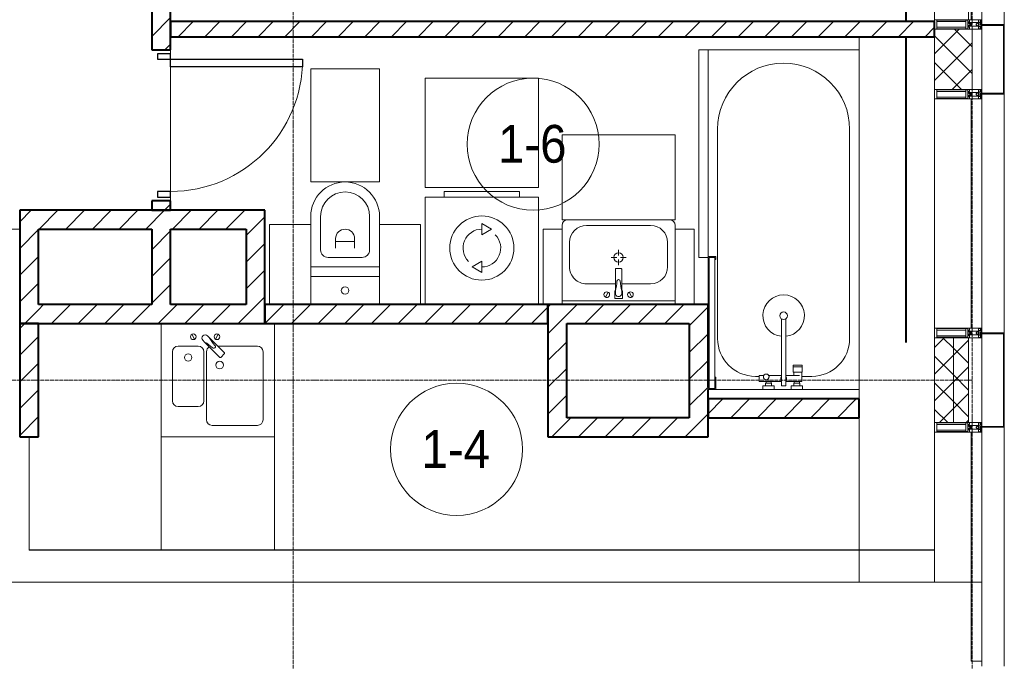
# Model space of a CAD drawing. Header units: millimetres. Extents: x 5617 to 132318, y 7718 to 193536.
# Tile 61 of 81: x 64611 to 69831, y 17310 to 20710. Entities that reach past the tile are written whole.
import ezdxf

# ---------------------------------------------------------------- set-up
doc = ezdxf.new("R2010")
doc.units = ezdxf.units.MM
for name, pattern in [('ADSK_Линия сетки', [25, 20, -2.5, 0, -2.5]), ('Линия сетки', [25, 20, -2.5, 0, -2.5]), ('Штрих_3_1_5_', [4.5, 3, -1.5]), ('Штриховая_ш3 п1_5', [4.5, 3, -1.5])]:
    doc.linetypes.add(name, pattern=pattern)
doc.layers.add('_Разделитель помещений_', color=4, linetype='Штриховая_ш3 п1_5', lineweight=40, true_color=0x00ffff)
for name, color, linetype, lineweight in [('Двери', 7, 'Continuous', 18), ('Импосты витража', 7, 'Continuous', 18), ('Колонны', 7, 'Continuous', 18), ('Марки помещений', 7, 'Continuous', 20), ('Мебель', 7, 'Continuous', 18), ('Оси', 7, 'Continuous', 9), ('Панели витража', 7, 'Continuous', 18), ('Перекрытия', 7, 'Continuous', 18), ('Сантехнические приборы', 7, 'Continuous', 18), ('Стены', 7, 'Continuous', 18), ('Стены разрез', 7, 'Continuous', 40), ('Стены штриховка', 7, 'Continuous', 40), ('Форма', 7, 'Continuous', 18), ('Электрооборудование', 7, 'Continuous', 18), ('Элементы узлов', 7, 'Continuous', 18)]:
    doc.layers.add(name, color=color, linetype=linetype, lineweight=lineweight)
doc.styles.add('Arial_3', font='arial.ttf', dxfattribs={"width": 0.9, "height": 200})
pattern_1 = [(45, (0, 0), (-70.71068, 70.71068), [])]
pattern_2 = [(45, (0, 0), (-70.71068, 70.71068), []), (135, (0, 0), (-70.71068, -70.71068), [])]

# ---------------------------------------------------------------- blocks, each defined once
blk = doc.blocks.new('MR_Ванна - Санузел с ванной_1800x800-V5-МКСС_К4_L13_45_000_')
at = {"layer": 'Сантехнические приборы', "color": 253, "true_color": 0xaaaaaa}
for p, q in [((900, 0), (-900, 0)), ((-900, 0), (-900, -800)), ((900, -300.2), (900, 0)), ((-480, -50), (630, -50)), ((830, -250), (830, -303.8)), ((780, -301.9), (770.9, -301.9)), ((770.9, -301.9), (770.9, -348.9)), ((807.5, -301.9), (780, -301.9)), ((780, -301.9), (780, -348.9)), ((780, -348.9), (780, -301.9)), ((807.5, -348.9), (807.5, -301.9)), ((858, -303.8), (807.5, -303.8)), ((807.5, -303.8), (807.5, -346.6)), ((858, -316.7), (858, -303.8)), ((900, -300.2), (880, -300.2)), ((880, -300.2), (880, -360)), ((900, -360), (900, -300.2)), ((770.9, -348.9), (780, -348.9)), ((780, -348.9), (807.5, -348.9)), ((807.5, -346.6), (826.3, -346.6)), ((826.3, -316.7), (826.3, -388.7)), ((858, -388.7), (858, -316.7)), ((866, -316.7), (858, -316.7)), ((858, -316.7), (858, -343.6)), ((858, -343.6), (866, -343.6)), ((880, -314), (866, -314)), ((866, -314), (866, -346)), ((866, -343.6), (866, -316.7)), ((866, -346), (880, -346)), ((880, -346), (880, -314)), ((880, -360), (900, -360)), ((900, -450), (900, -360)), ((880, -388.7), (524.9, -388.7)), ((524.9, -411.3), (880, -411.3)), ((826.3, -411.3), (826.3, -478.7)), ((858, -529.1), (858, -411.3)), ((880, -411.3), (880, -388.7)), ((858, -466.4), (858, -493.3)), ((866, -466.4), (858, -466.4)), ((866, -464), (866, -496)), ((880, -464), (866, -464)), ((866, -493.3), (866, -466.4)), ((880, -450), (880, -509.8)), ((900, -450), (880, -450)), ((880, -496), (880, -464)), ((900, -509.8), (900, -450)), ((826.3, -505.7), (826.3, -529.1)), ((858, -493.3), (866, -493.3)), ((866, -496), (880, -496)), ((880, -509.8), (900, -509.8)), ((900, -760), (900, -509.8)), ((826.3, -529.1), (858, -529.1)), ((830, -529.1), (830, -550)), ((630, -750), (-480, -750)), ((195, -760), (195, -800.1)), ((210, -760), (195, -760)), ((200, -795.1), (200, -765)), ((200, -765), (210, -765)), ((895, -765), (200, -765)), ((200, -765), (200, -795.1)), ((210, -765), (210, -760)), ((900, -760), (835, -760)), ((835, -760), (835, -765)), ((835, -765), (895, -765)), ((895, -765), (895, -795.1)), ((895, -795.1), (895, -765)), ((900, -800), (900, -760)), ((195, -800.1), (210, -800.1)), ((210, -795.1), (200, -795.1)), ((200, -795.1), (895, -795.1)), ((210, -800.1), (210, -795.1)), ((210, -800), (450, -800)), ((895, -795.1), (885, -795.1)), ((885, -795.1), (885, -800)), ((885, -800), (900, -800))]:
    blk.add_line(p, q, dxfattribs=at)
for centre, radius, start, end in [((-480, -400), 350, 90, 270), ((630, -250), 200, 360, 90), ((508.5, -400), 110, 5.916, 354.084), ((508.5, -400), 20, 90, 270), ((508.5, -400), 20, 270, 90), ((508.5, -400), 20, 325.4667, 34.5333), ((843.9, -400), 15.5, 47.0093, 132.9907), ((843.9, -400), 15.5, 227.0093, 312.9907), ((832.8, -492.2), 15, 90, 270), ((832.8, -492.2), 15, 244.0483, 115.9517), ((832.8, -492.2), 15, 270, 90), ((630, -550), 200, 270, 360)]:
    blk.add_arc(centre, radius, start, end, dxfattribs=at)
blk = doc.blocks.new('MR_Зона обслуживания - MR_Зона обслуживания-2638725-МКСС_К4_L13_45_000_')
at = {"layer": 'Мебель', "lineweight": 9}
for p, q in [((545.1, 0), (-550, 0)), ((-550, 0), (-550, -50)), ((-550, -50), (550, -50)), ((550, -50), (550, -0.1))]:
    blk.add_line(p, q, dxfattribs=at)
blk = doc.blocks.new('MR_Унитаз напольный - Санузел с ванной-V6-МКСС_К4_L13_45_000_')
at = {"layer": 'Сантехнические приборы', "color": 253, "true_color": 0xaaaaaa}
for p, q in [((-182.5, 0), (-182.5, 267.5)), ((-130, 267.5), (-130, 90)), ((130, 90), (130, 267.5)), ((182.5, 267.5), (182.5, 0)), ((-50, 150), (-50, 100)), ((-50, 135), (50, 135)), ((50, 100), (50, 150)), ((182.5, 0), (-182.5, 0)), ((-182.5, -50), (-182.5, 0)), ((-182.5, 0), (182.5, 0)), ((-90, 50), (90, 50)), ((182.5, 0), (182.5, -50)), ((-182.5, -50), (182.5, -50)), ((-182.5, -200), (-182.5, -50)), ((182.5, -50), (-182.5, -50)), ((182.5, -50), (182.5, -200))]:
    blk.add_line(p, q, dxfattribs=at)
for centre, radius, start, end in [((0, 267.5), 182.5, 0, 180), ((0, 267.5), 130, 360, 180), ((0, 150), 50, 360, 180), ((-90, 90), 40, 180, 270), ((90, 90), 40, 270, 360), ((0, -125), 20, 360, 180), ((0, -125), 20, 180, 360)]:
    blk.add_arc(centre, radius, start, end, dxfattribs=at)
blk = doc.blocks.new('MR_Зона обслуживания - MR_Зона обслуживания-V7-МКСС_К4_L13_45_000_')
at = {"layer": 'Мебель', "lineweight": 9}
for p, q in [((182.5, 600), (-182.5, 600)), ((-182.5, 600), (-182.5, 0)), ((182.5, 0), (182.5, 600)), ((-182.5, 0), (182.5, 0))]:
    blk.add_line(p, q, dxfattribs=at)
blk = doc.blocks.new('MR_Зона обслуживания - MR_Зона обслуживания-V8-МКСС_К4_L13_45_000_')
at = {"layer": 'Мебель', "lineweight": 9}
for p, q in [((108.75, 425), (-108.75, 425)), ((108.75, 0), (108.75, 425))]:
    blk.add_line(p, q, dxfattribs=at)
blk = doc.blocks.new('MR_Зона обслуживания - MR_Зона обслуживания-V9-МКСС_К4_L13_45_000_')
at = {"layer": 'Мебель', "lineweight": 9}
for p, q in [((108.75, 425), (-108.75, 425)), ((-108.75, 425), (-108.75, 0))]:
    blk.add_line(p, q, dxfattribs=at)
blk = doc.blocks.new('MR_Стиральная машина - Стиральная машина_600-V10-МКСС_К4_L13_45_000_')
at = {"layer": 'Электрооборудование', "color": 253, "true_color": 0xaaaaaa}
for p, q in [((-200, 600), (200, 600)), ((-200, 570), (-200, 600)), ((200, 600), (200, 570)), ((-300, 570), (300, 570)), ((-300, 0), (-300, 570)), ((300, 570), (300, 0)), ((0, 430), (52, 400)), ((0, 370), (0, 430)), ((52, 400), (0, 370)), ((-52, 200), (0, 230)), ((0, 230), (0, 170)), ((0, 170), (-52, 200))]:
    blk.add_line(p, q, dxfattribs=at)
for radius, start, end in [(170, 0, 180), (100, 90, 225), (100, 270, 45), (170, 180, 0)]:
    blk.add_arc((0, 300), radius, start, end, dxfattribs=at)
blk = doc.blocks.new('MR_Зона обслуживания - MR_Зона обслуживания-2638736-МКСС_К4_L13_45_000_')
at = {"layer": 'Мебель', "lineweight": 9}
for p, q in [((300, 580), (-300, 580)), ((-300, 580), (-300, 0)), ((300, 0), (300, 580)), ((-300, 0), (300, 0))]:
    blk.add_line(p, q, dxfattribs=at)
blk = doc.blocks.new('MR_Тумба-Умывальник с зеркалом - Тумба-умывальник_600-2515846-МКСС_К4_L13_45_000_')
at = {"layer": 'Сантехнические приборы', "color": 253, "true_color": 0xaaaaaa}
for p, q in [((-300, -20), (300, -20)), ((-69.7, -39.8), (-55.6, -66.3)), ((20, -33.1), (-20, -33.1)), ((-20, -33.1), (-20, -73.1)), ((20, -73.1), (20, -33.1)), ((69.7, -39.8), (55.6, -66.3)), ((-20, -73.1), (-17, -73.1)), ((-17, -60), (-17, -73.1)), ((-17, -73.1), (-17, -187.9)), ((17, -73.1), (17, -60)), ((17, -187.9), (17, -73.1)), ((17, -73.1), (20, -73.1)), ((-17, -110), (-170, -110)), ((170, -110), (17, -110)), ((-260, -200), (-260, -330)), ((-14, -190.9), (14, -190.9)), ((260, -330), (260, -200)), ((-10, -250), (-40, -250)), ((0, -210), (0, -240)), ((0, -290), (0, -260)), ((40, -250), (10, -250)), ((-300, -400), (-300, -420)), ((300, -420), (300, -400)), ((-170, -420), (170, -420))]:
    blk.add_line(p, q, dxfattribs=at)
for centre, radius, start, end in [((-62.7, -53.1), 15, 360, 180), ((0, -60), 17, 360, 180), ((62.7, -53.1), 15, 360, 180), ((-62.7, -53.1), 15, 180, 360), ((-217.6, -129.9), 208.5, 1.5946, 15.8177), ((217.6, -129.9), 208.5, 164.1823, 178.4054), ((62.7, -53.1), 15, 180, 360), ((-170, -200), 90, 90, 180), ((0, -124.1), 9.19, 180, 360), ((170, -200), 90, 360, 90), ((-14, -187.9), 3, 180, 270), ((-14, -187.9), 3, 195, 255), ((14, -187.9), 3, 270, 0), ((14, -187.9), 3, 285, 345), ((0, -250), 25, 0, 180), ((0, -250), 25, 180, 0), ((-170, -330), 90, 180, 270), ((170, -330), 90, 270, 360), ((-270, -420), 30, 180, 270), ((270, -420), 30, 270, 360)]:
    blk.add_arc(centre, radius, start, end, dxfattribs=at)
blk = doc.blocks.new('MR_Зона обслуживания - MR_Зона обслуживания-2638731-МКСС_К4_L13_45_000_')
at = {"layer": 'Мебель', "lineweight": 9}
for p, q in [((300, 0), (-300, 0)), ((-300, 0), (-300, -450)), ((300, -450), (300, 0)), ((-300, -450), (300, -450))]:
    blk.add_line(p, q, dxfattribs=at)
blk = doc.blocks.new('MR_Зона обслуживания - MR_Зона обслуживания-V2-МКСС_К4_L13_45_000_')
at = {"layer": 'Мебель', "lineweight": 9}
for p, q in [((-50, 0), (-50, -400)), ((50, -400), (50, 0)), ((-50, -400), (50, -400))]:
    blk.add_line(p, q, dxfattribs=at)
blk = doc.blocks.new('MR_Мойка - Кухонная мойка-2515860-МКСС_К4_L13_45_000_')
at = {"layer": 'Сантехнические приборы', "color": 253, "true_color": 0xaaaaaa}
for p, q in [((-300, 50), (-300, -550)), ((-300, 50), (-300, -550)), ((300, -550), (300, 50)), ((-136.7, -6.7), (-122.6, -33.3)), ((-79, -39), (-69.8, -48.2)), ((-69.8, -48.2), (11.4, -129.4)), ((-45.7, -24.2), (-55, -14.9)), ((35.5, -105.4), (-45.7, -24.2)), ((2.7, -6.7), (-11.4, -33.3)), ((-240, -100), (-240, -360)), ((-104, -70), (-210, -70)), ((-74, -360), (-74, -100)), ((-60, -100), (-60, -460)), ((210, -70), (0.1, -70)), ((240, -460), (240, -100)), ((15.7, -129.4), (35.5, -109.6)), ((-210, -390), (-104, -390)), ((-30, -490), (210, -490)), ((-300, -550), (300, -550))]:
    blk.add_line(p, q, dxfattribs=at)
for centre, radius, start, end in [((-129.7, -20), 15, 360, 180), ((-129.7, -20), 15, 180, 360), ((-67, -26.9), 17, 45, 225), ((-171.5, -230.2), 208.5, 46.5946, 60.8177), ((136.3, 77.5), 208.5, 209.1823, 223.4054), ((-4.3, -20), 15, 360, 180), ((-4.3, -20), 15, 180, 360), ((-210, -100), 30, 90, 180), ((-104, -100), 30, 360, 90), ((-30, -100), 30, 118.5511, 180), ((-21.7, -72.3), 9.19, 225, 45), ((210, -100), 30, 360, 90), ((-157, -130), 20, 360, 180), ((-157, -130), 20, 180, 360), ((10, -170), 20, 360, 180), ((13.5, -127.3), 3, 225, 315), ((13.5, -127.3), 3, 225, 315), ((33.3, -107.5), 3, 315, 45), ((33.3, -107.5), 3, 315, 45), ((10, -170), 20, 180, 360), ((-210, -360), 30, 180, 270), ((-104, -360), 30, 270, 360), ((-30, -460), 30, 180, 270), ((210, -460), 30, 270, 360)]:
    blk.add_arc(centre, radius, start, end, dxfattribs=at)
blk = doc.blocks.new('MR_Зона обслуживания - MR_Зона обслуживания-2638748-МКСС_К4_L13_45_000_')
at = {"layer": 'Мебель', "lineweight": 9}
for p, q in [((300, 0), (-300, 0)), ((-300, 0), (-300, -600)), ((300, -600), (300, 0)), ((-300, -600), (300, -600))]:
    blk.add_line(p, q, dxfattribs=at)
blk = doc.blocks.new('A_DOR_Door - Вн_3_Одинарная_800x2100-2978316-МКСС_К4_L13_45_000_')
at = {"layer": 'Двери', "color": 253, "lineweight": 30, "true_color": 0xaaaaaa}
for p, q in [((-350, 50), (-350, 750)), ((-350, 750), (-310, 750)), ((-350, 50), (-350, 750)), ((-310, 750), (-310, 50)), ((-380, 50), (-380, -20)), ((-350, 50), (-380, 50)), ((-310, 50), (-350, 50)), ((-350, -20), (-350, 50)), ((380, 50), (350, 50)), ((350, 50), (350, -20)), ((380, -20), (380, 50)), ((-380, -20), (-350, -20)), ((350, -20), (380, -20))]:
    blk.add_line(p, q, dxfattribs=at)
at = {"layer": 'Двери', "color": 254, "lineweight": 9, "true_color": 0xd4d4d4}
blk.add_arc((-350, 50), 700, 360, 90, dxfattribs=at)
blk = doc.blocks.new('135_SLK_K4_AR_rvt-1-МКСС_К4_L13_45_000_')
at = {"layer": 'Стены разрез', "lineweight": 9, "true_color": 0xaaaaaa}
h = blk.add_hatch(dxfattribs=at)
h.set_pattern_fill('FP_3', color=253, style=0, pattern_type=2)
h.set_pattern_definition(pattern_1)
h.paths.add_polyline_path([(132500, 19700), (132500, 19750), (132400, 19750), (132400, 19700)])
h.paths.add_polyline_path([(132500, 20550), (132500, 20750), (132400, 20750), (132400, 20550)])
h = blk.add_hatch(dxfattribs=at)
h.set_pattern_fill('FP_3', color=253, style=0, pattern_type=2)
h.set_pattern_definition(pattern_1)
h.paths.add_polyline_path([(136550, 20620), (136550, 20700), (132500, 20700), (132500, 20620), (135861.7, 20620)])
h = blk.add_hatch(dxfattribs=at)
h.set_pattern_fill('FP_3', color=253, style=0, pattern_type=2)
h.set_pattern_definition(pattern_1)
h.paths.add_polyline_path([(131700, 19100), (131800, 19100), (131800, 19700), (131700, 19700), (131700, 19368.7)])
h = blk.add_hatch(dxfattribs=at)
h.set_pattern_fill('FP_3', color=253, style=0, pattern_type=2)
h.set_pattern_definition(pattern_1)
h.paths.add_polyline_path([(132500, 19600), (132900, 19600), (132900, 19700), (131800, 19700), (131800, 19600), (132400, 19600)])
h = blk.add_hatch(dxfattribs=at)
h.set_pattern_fill('FP_3', color=253, style=0, pattern_type=2)
h.set_pattern_definition(pattern_1)
h.paths.add_polyline_path([(132900, 19100), (133000, 19100), (133000, 19700), (132900, 19700), (132900, 19200)])
h = blk.add_hatch(dxfattribs=at)
h.set_pattern_fill('FP_3', color=253, style=0, pattern_type=2)
h.set_pattern_definition(pattern_1)
h.paths.add_polyline_path([(132400, 19200), (132500, 19200), (132500, 19600), (132400, 19600), (132400, 19368.7)])
h = blk.add_hatch(dxfattribs=at)
h.set_pattern_fill('FP_3', color=253, style=0, pattern_type=2)
h.set_pattern_definition(pattern_1)
h.paths.add_polyline_path([(132900, 19100), (132900, 19200), (131800, 19200), (131800, 19100), (132826, 19100)])
h = blk.add_hatch(dxfattribs=at)
h.set_pattern_fill('FP_3', color=253, style=0, pattern_type=2)
h.set_pattern_definition(pattern_1)
h.paths.add_polyline_path([(134500, 19100), (134500, 19200), (133000, 19200), (133000, 19100), (133837.9, 19100)])
h = blk.add_hatch(dxfattribs=at)
h.set_pattern_fill('FP_3', color=253, style=0, pattern_type=2)
h.set_pattern_definition(pattern_1)
h.paths.add_polyline_path([(135250, 19100), (135250, 19200), (134500, 19200), (134500, 19100), (135187.1, 19100)])
h = blk.add_hatch(dxfattribs=at)
h.set_pattern_fill('FP_3', color=253, style=0, pattern_type=2)
h.set_pattern_definition(pattern_1)
h.paths.add_polyline_path([(135250, 18600), (135350, 18600), (135350, 19200), (135250, 19200), (135250, 18647.2)])
h = blk.add_hatch(dxfattribs=at)
h.set_pattern_fill('FP_3', color=253, style=0, pattern_type=2)
h.set_pattern_definition(pattern_1)
h.paths.add_polyline_path([(131800, 18500), (131800, 19100), (131700, 19100), (131700, 18500)])
h = blk.add_hatch(dxfattribs=at)
h.set_pattern_fill('FP_3', color=253, style=0, pattern_type=2)
h.set_pattern_definition(pattern_1)
h.paths.add_polyline_path([(134600, 18600), (134600, 19100), (134500, 19100), (134500, 18600), (134512.5, 18600)])
h = blk.add_hatch(dxfattribs=at)
h.set_pattern_fill('FP_3', color=253, style=0, pattern_type=2)
h.set_pattern_definition(pattern_1)
h.paths.add_polyline_path([(136150, 18600), (136150, 18700), (135350, 18700), (135350, 18600), (135861.7, 18600)])
h = blk.add_hatch(dxfattribs=at)
h.set_pattern_fill('FP_3', color=253, style=0, pattern_type=2)
h.set_pattern_definition(pattern_1)
h.paths.add_polyline_path([(135350, 18500), (135350, 18600), (134500, 18600), (134500, 18500), (135187.1, 18500)])
at = {"layer": '_Разделитель помещений_', "color": 131, "linetype": 'Штрих_3_1_5_', "true_color": 0xaaffff}
for p, q in [((136400, 20700), (136400, 20875)), ((136400, 19000), (136400, 20620))]:
    blk.add_line(p, q, dxfattribs=at)
at = {"layer": 'Перекрытия', "color": 253, "true_color": 0xaaaaaa}
for p, q in [((136150, 18700), (136150, 20620)), ((132500, 20530), (132500, 20550)), ((132500, 20550), (132500, 20530)), ((132500, 19800), (132500, 20460)), ((132500, 20460), (132500, 19800)), ((132500, 19750), (132500, 19770)), ((132500, 19770), (132500, 19750)), ((136150, 17730), (136150, 18600))]:
    blk.add_line(p, q, dxfattribs=at)
at = {"layer": 'Стены', "color": 253, "true_color": 0xaaaaaa}
for p, q in [((129750, 19600.4), (131700, 19600.4)), ((131700, 19599.6), (129750, 19599.6)), ((131749.6, 17900.4), (131749.6, 18500)), ((131750.4, 18500), (131750.4, 17900.4)), ((131749.6, 17900.4), (131749.6, 17899.6)), ((136550, 17899.6), (131749.6, 17899.6)), ((131750.4, 17900.4), (132450, 17900.4)), ((133050, 17900.4), (136550, 17900.4)), ((136550, 17900.4), (136150, 17900.4)), ((136150, 17899.6), (136550, 17899.6)), ((136550, 17899.6), (136550, 17900.4))]:
    blk.add_line(p, q, dxfattribs=at)
at = {"layer": 'Стены разрез', "color": 253, "true_color": 0xaaaaaa}
for p, q in [((132400, 20750), (132400, 20550)), ((132500, 20550), (132500, 20750)), ((136550, 20700), (132500, 20700)), ((132500, 20700), (132500, 20620)), ((136550, 20620), (136550, 20700)), ((132500, 20620), (136550, 20620)), ((132400, 20550), (132500, 20550)), ((132400, 19750), (132400, 19700)), ((132500, 19750), (132400, 19750)), ((132500, 19700), (132500, 19750)), ((131700, 19700), (131700, 19100)), ((131800, 19700), (131700, 19700)), ((132900, 19700), (131800, 19700)), ((132400, 19700), (132500, 19700)), ((133000, 19700), (132900, 19700)), ((133000, 19100), (133000, 19700)), ((131800, 19200), (131800, 19600)), ((131800, 19600), (132400, 19600)), ((132400, 19600), (132400, 19200)), ((132500, 19600), (132900, 19600)), ((132500, 19200), (132500, 19600)), ((132900, 19600), (132900, 19200)), ((132400, 19200), (131800, 19200)), ((132900, 19200), (132500, 19200)), ((134500, 19200), (133000, 19200)), ((133000, 19200), (133000, 19100)), ((135250, 19200), (134500, 19200)), ((134500, 19200), (134500, 19100)), ((134500, 19100), (134500, 19200)), ((135350, 19200), (135250, 19200)), ((135350, 18765), (135350, 19200)), ((131700, 19100), (131800, 19100)), ((131700, 19100), (131700, 18500)), ((131800, 19100), (131700, 19100)), ((131800, 19100), (132900, 19100)), ((131800, 18500), (131800, 19100)), ((132900, 19100), (133000, 19100)), ((133000, 19100), (134500, 19100)), ((134500, 19100), (134500, 18600)), ((134600, 19100), (135250, 19100)), ((134600, 18600), (134600, 19100)), ((135250, 19100), (135250, 18600)), ((135350, 18600), (135350, 18750)), ((136150, 18700), (135350, 18700)), ((135350, 18700), (135350, 18600)), ((136150, 18600), (136150, 18700)), ((134500, 18600), (134500, 18500)), ((135250, 18600), (134600, 18600)), ((135350, 18600), (136150, 18600)), ((135350, 18500), (135350, 18600)), ((131700, 18500), (131800, 18500)), ((134500, 18500), (135350, 18500))]:
    blk.add_line(p, q, dxfattribs=at)
at = {"layer": 'Двери', "color": 253, "lineweight": 18, "true_color": 0xaaaaaa, "rotation": 270}
blk.add_blockref('A_DOR_Door - Вн_3_Одинарная_800x2100-2978316-МКСС_К4_L13_45_000_', (132450, 20150), dxfattribs=at)
at = {"layer": 'Мебель', "color": 253, "lineweight": 18, "true_color": 0xaaaaaa}
for name, p, rotation in [('MR_Зона обслуживания - MR_Зона обслуживания-2638725-МКСС_К4_L13_45_000_', (135350, 20000), 270), ('MR_Зона обслуживания - MR_Зона обслуживания-2638731-МКСС_К4_L13_45_000_', (134875, 19650), 180), ('MR_Зона обслуживания - MR_Зона обслуживания-V2-МКСС_К4_L13_45_000_', (134525, 19200), 180), ('MR_Зона обслуживания - MR_Зона обслуживания-V2-МКСС_К4_L13_45_000_', (135225, 19200), 180)]:
    blk.add_blockref(name, p, dxfattribs=dict(at, rotation=rotation))
for name, p in [('MR_Зона обслуживания - MR_Зона обслуживания-V7-МКСС_К4_L13_45_000_', (133425, 19850)), ('MR_Зона обслуживания - MR_Зона обслуживания-2638736-МКСС_К4_L13_45_000_', (134150, 19820)), ('MR_Зона обслуживания - MR_Зона обслуживания-V9-МКСС_К4_L13_45_000_', (133133.8, 19200)), ('MR_Зона обслуживания - MR_Зона обслуживания-V8-МКСС_К4_L13_45_000_', (133716.3, 19200)), ('MR_Зона обслуживания - MR_Зона обслуживания-2638748-МКСС_К4_L13_45_000_', (132750, 18500))]:
    blk.add_blockref(name, p, dxfattribs=at)
at = {"layer": 'Сантехнические приборы', "color": 253, "lineweight": 18, "true_color": 0xaaaaaa}
for name, p, rotation in [('MR_Ванна - Санузел с ванной_1800x800-V5-МКСС_К4_L13_45_000_', (136150, 19650), 270), ('MR_Тумба-Умывальник с зеркалом - Тумба-умывальник_600-2515846-МКСС_К4_L13_45_000_', (134875, 19200), 180)]:
    blk.add_blockref(name, p, dxfattribs=dict(at, rotation=rotation))
for name, p in [('MR_Унитаз напольный - Санузел с ванной-V6-МКСС_К4_L13_45_000_', (133425, 19400)), ('MR_Мойка - Кухонная мойка-2515860-МКСС_К4_L13_45_000_', (132750, 19050))]:
    blk.add_blockref(name, p, dxfattribs=at)
at = {"layer": 'Электрооборудование', "color": 253, "lineweight": 18, "true_color": 0xaaaaaa}
blk.add_blockref('MR_Стиральная машина - Стиральная машина_600-V10-МКСС_К4_L13_45_000_', (134150, 19200), dxfattribs=at)
blk = doc.blocks.new('A_OGR_PAN_Отлив - A_OGR_PAN_Отлив-6070778-МКСС_К4_L13_45_000_')
at = {"layer": 'Колонны', "color": 253, "lineweight": 5, "true_color": 0xaaaaaa}
blk.add_line((632.5, 120), (-632.5, 120), dxfattribs=at)
blk = doc.blocks.new('A_SLK_PAN_Type1 - Прямой тип панели-6537247-МКСС_К4_L13_45_000_')
at = {"layer": 'Колонны', "lineweight": 5}
for p, q in [((-250, 120), (250, 120)), ((-250, 0), (-250, 120)), ((-245, 115), (-245, 0)), ((245, 115), (-245, 115)), ((245, 0), (245, 115)), ((250, 120), (250, 0)), ((-245, 0), (-250, 0)), ((250, 0), (245, 0))]:
    blk.add_line(p, q, dxfattribs=at)
blk = doc.blocks.new('A_SLK_PAN_Type1 - Прямой тип панели-6537248-МКСС_К4_L13_45_000_')
at = {"layer": 'Колонны', "lineweight": 5}
for p, q in [((-185, 120), (185, 120)), ((-185, 0), (-185, 120)), ((-180, 115), (-180, 0)), ((180, 115), (-180, 115)), ((180, 0), (180, 115)), ((185, 120), (185, 0)), ((-180, 0), (-185, 0)), ((185, 0), (180, 0))]:
    blk.add_line(p, q, dxfattribs=at)
blk = doc.blocks.new('System Panel - A_PAN_Glass-7516776-МКСС_К4_L13_45_000_')
at = {"layer": 'Панели витража', "color": 253, "lineweight": 5, "true_color": 0xaaaaaa}
for p, q in [((607.5, 0), (-607.5, 0)), ((-607.5, 0), (-607.5, -55)), ((607.5, -55), (607.5, 0)), ((-607.5, -55), (607.5, -55))]:
    blk.add_line(p, q, dxfattribs=at)
blk = doc.blocks.new('Rectangular Mullion - R_StandardFrame_50Wx250H-5803978-МКСС_К4_L13_45_000_')
at = {"layer": 'Импосты витража', "color": 253, "lineweight": 5, "true_color": 0xaaaaaa}
blk.add_line((136550, 17730), (136550, 18525), dxfattribs=at)
blk = doc.blocks.new('Rectangular Mullion - 50Wx250H-2623690-МКСС_К4_L13_45_000_')
at = {"layer": 'Элементы узлов', "color": 253, "lineweight": 5, "true_color": 0xaaaaaa}
for p, q in [((-25, 65.2), (-25, 250)), ((-25, 250), (0, 250)), ((-23, 237.3), (0, 237.3)), ((-23, 237.3), (-23, 73.6)), ((-14.9, 84), (-14.9, 237.3)), ((25, 250), (0, 250)), ((23, 237.3), (0, 237.3)), ((14.9, 84), (14.9, 237.3)), ((23, 237.3), (23, 73.6)), ((25, 65.2), (25, 250)), ((-14, 65.2), (-25, 65.2)), ((0, 84), (-23, 84)), ((-0.5, 73.6), (-23, 73.6)), ((-14, 71.3), (-14, 65.2)), ((-10, 71.3), (-14, 71.3)), ((-10, 53), (-10, 71.3)), ((-8.7, 53), (-10, 53)), ((-10, 53), (-10, 17)), ((-8.7, 53), (-7, 54.7)), ((-7, 65.2), (-5.9, 67.3)), ((-7, 65.2), (-7, 54.7)), ((-4.1, 67.3), (-5.9, 67.3)), ((-4.1, 67.3), (-2.9, 65.1)), ((-2.9, 65.1), (-2.9, 54.6)), ((-1.3, 53), (-2.9, 54.6)), ((0, 53), (-1.3, 53)), ((0, 84), (23, 84)), ((0, 53), (1.3, 53)), ((0.5, 73.6), (23, 73.6)), ((1.3, 53), (2.9, 54.6)), ((4.1, 67.3), (2.9, 65.1)), ((2.9, 65.1), (2.9, 54.6)), ((4.1, 67.3), (5.9, 67.3)), ((7, 65.2), (5.9, 67.3)), ((7, 65.2), (7, 54.7)), ((8.7, 53), (7, 54.7)), ((8.7, 53), (10, 53)), ((10, 71.3), (14, 71.3)), ((10, 53), (10, 71.3)), ((10, 53), (10, 17)), ((14, 71.3), (14, 65.2)), ((14, 65.2), (25, 65.2)), ((-23.8, 14.6), (-25, 14.2)), ((-25, 0), (-25, 14.2)), ((-22.3, 17), (-23.8, 17)), ((-23.8, 17), (-23.8, 14.6)), ((-22.5, 10.6), (-23.8, 14.6)), ((-22.5, 10.6), (-23.7, 9.9)), ((-23.7, 1.3), (-23.7, 9.9)), ((-23.7, 1.3), (-11.8, 1.3)), ((-23.2, 10.2), (-22.5, 8)), ((-22.5, 8), (-22.5, 4.5)), ((-21.3, 4.5), (-22.5, 4.5)), ((-22.3, 17), (-22.3, 16)), ((-22.3, 16), (-21.3, 16)), ((-19, 17.6), (-21.3, 16)), ((-21.3, 4.5), (-21.3, 6.5)), ((-21.3, 6.5), (-14.2, 6.5)), ((-18.4, 16.6), (-19, 17.6)), ((-7.4, 16.6), (-18.4, 16.6)), ((-14.2, 6.5), (-14.2, 4.5)), ((-13.2, 4.5), (-14.2, 4.5)), ((-13.2, 4.5), (-12.2, 7.2)), ((-12.7, 7.6), (-11.3, 11.4)), ((-12.7, 7.6), (-11.8, 6.9)), ((-12.2, 9), (-12.2, 14.8)), ((-12.2, 14.8), (0, 14.8)), ((-11.8, 1.3), (-11.8, 6.9)), ((-10.5, 11.2), (-11.3, 11.4)), ((-10.5, 1.5), (-10.5, 11.2)), ((-4.8, 1.5), (-10.5, 1.5)), ((-10, 17), (-7.5, 17)), ((-8.5, 23), (-1.5, 30)), ((-8.5, 18.5), (-8.5, 23)), ((-7.5, 18.5), (-8.5, 18.5)), ((-7.5, 17), (-7.5, 18.5)), ((-7.4, 18), (-7.4, 16.6)), ((-2.6, 18), (-7.4, 18)), ((0, 8), (-4.8, 8)), ((-4.8, 1.5), (-4.8, 8)), ((-2.6, 18), (-2.6, 16.8)), ((-2.6, 16.8), (0, 16.8)), ((-1.5, 30), (0, 30)), ((1.5, 30), (0, 30)), ((2.6, 16.8), (0, 16.8)), ((0, 14.8), (0, 16.8)), ((0, 14.8), (0, 16.8)), ((12.2, 14.8), (0, 14.8)), ((0, 0), (0, 8)), ((0, 8), (4.8, 8)), ((0, 0), (0, 8)), ((8.5, 23), (1.5, 30)), ((2.6, 18), (2.6, 16.8)), ((2.6, 18), (7.4, 18)), ((4.8, 1.5), (4.8, 8)), ((4.8, 1.5), (10.5, 1.5)), ((7.4, 18), (7.4, 16.6)), ((7.4, 16.6), (18.4, 16.6)), ((7.5, 18.5), (8.5, 18.5)), ((7.5, 17), (7.5, 18.5)), ((10, 17), (7.5, 17)), ((8.5, 18.5), (8.5, 23)), ((10.5, 11.2), (11.3, 11.4)), ((10.5, 1.5), (10.5, 11.2)), ((12.7, 7.6), (11.3, 11.4)), ((12.7, 7.6), (11.8, 6.9)), ((11.8, 1.3), (11.8, 6.9)), ((23.7, 1.3), (11.8, 1.3)), ((12.2, 9), (12.2, 14.8)), ((13.2, 4.5), (12.2, 7.2)), ((13.2, 4.5), (14.2, 4.5)), ((21.3, 6.5), (14.2, 6.5)), ((14.2, 6.5), (14.2, 4.5)), ((18.4, 16.6), (19, 17.6)), ((19, 17.6), (21.3, 16)), ((22.3, 16), (21.3, 16)), ((21.3, 4.5), (21.3, 6.5)), ((21.3, 4.5), (22.5, 4.5)), ((22.3, 17), (22.3, 16)), ((22.3, 17), (23.8, 17)), ((22.5, 10.6), (23.8, 14.6)), ((22.5, 10.6), (23.7, 9.9)), ((23.2, 10.2), (22.5, 8)), ((22.5, 8), (22.5, 4.5)), ((23.7, 1.3), (23.7, 9.9)), ((23.8, 17), (23.8, 14.6)), ((23.8, 14.6), (25, 14.2)), ((25, 0), (25, 14.2)), ((-25, 0), (0, 0)), ((25, 0), (0, 0))]:
    blk.add_line(p, q, dxfattribs=at)
for centre, start, end in [((-0.5, 73.1), 360, 90), ((0.5, 73.1), 90, 180)]:
    blk.add_arc(centre, 0.5, start, end, dxfattribs=at)
blk = doc.blocks.new('Rectangular Mullion - R_StandardFrame_50Wx250H-7513986-МКСС_К4_L13_45_000_')
at = {"layer": 'Импосты витража', "color": 253, "lineweight": 5, "true_color": 0xaaaaaa}
for p, q in [((-25, 0), (-25, 250)), ((-25, 250), (25, 250)), ((25, 250), (25, 0)), ((-5, 0), (-25, 0)), ((25, 0), (0, 0))]:
    blk.add_line(p, q, dxfattribs=at)
blk = doc.blocks.new('Rectangular Mullion - R_StandardFrame_50Wx250H-4879929-МКСС_К4_L13_45_000_')
at = {"layer": 'Импосты витража', "color": 253, "lineweight": 5, "true_color": 0xaaaaaa}
blk.add_line((136800, 18575), (136800, 19025), dxfattribs=at)
blk = doc.blocks.new('Rectangular Mullion - R_StandardFrame_50Wx250H-V74-МКСС_К4_L13_45_000_')
at = {"layer": 'Импосты витража', "color": 253, "lineweight": 5, "true_color": 0xaaaaaa}
for p, q in [((-25, 0), (-25, 250)), ((-25, 250), (25, 250)), ((25, 250), (25, 0)), ((0, 0), (-25, 0)), ((25, 0), (5, 0))]:
    blk.add_line(p, q, dxfattribs=at)
blk = doc.blocks.new('Rectangular Mullion - R_StandardFrame_50Wx250H-5804033-МКСС_К4_L13_45_000_')
at = {"layer": 'Импосты витража', "color": 253, "lineweight": 5, "true_color": 0xaaaaaa}
blk.add_line((136800, 20340), (136800, 20660), dxfattribs=at)
blk = doc.blocks.new('Rectangular Mullion - R_StandardFrame_50Wx250H-V78-МКСС_К4_L13_45_000_')
at = {"layer": 'Импосты витража', "color": 253, "lineweight": 5, "true_color": 0xaaaaaa}
blk.add_line((136550, 19075), (136550, 20290), dxfattribs=at)
blk = doc.blocks.new('135_SLK_K4_AR_FCD_rvt-1-МКСС_К4_L13_45_000_')
at = {"layer": 'Стены разрез', "lineweight": 5, "true_color": 0xaaaaaa}
h = blk.add_hatch(dxfattribs=at)
h.set_pattern_fill('FP_4', color=253, style=0, pattern_type=2)
h.set_pattern_definition(pattern_2)
h.paths.add_polyline_path([(136750, 20340), (136750, 20660), (136550, 20660), (136550, 20340)])
h = blk.add_hatch(dxfattribs=at)
h.set_pattern_fill('FP_4', color=253, style=0, pattern_type=2)
h.set_pattern_definition(pattern_2)
h.paths.add_polyline_path([(136650, 18575), (136650, 19025), (136550, 19025), (136550, 18575)])
h = blk.add_hatch(dxfattribs=at)
h.set_pattern_fill('FP_4', color=253, style=0, pattern_type=2)
h.set_pattern_definition(pattern_2)
h.paths.add_polyline_path([(136730, 18575), (136730, 19025), (136650, 19025), (136650, 18575)])
at = {"layer": 'Стены разрез', "color": 253, "lineweight": 9, "true_color": 0xaaaaaa}
for p, q in [((136550, 21925), (136550, 20710)), ((136800, 20710), (136800, 21925)), ((136550, 20710), (136800, 20710)), ((136550, 20660), (136550, 20340)), ((136750, 20660), (136550, 20660)), ((136750, 20340), (136750, 20660)), ((136550, 20340), (136750, 20340)), ((136550, 19025), (136550, 18575)), ((136730, 19025), (136550, 19025)), ((136730, 18575), (136730, 19025)), ((136550, 18575), (136730, 18575))]:
    blk.add_line(p, q, dxfattribs=at)
at = {"layer": 'Стены штриховка', "color": 253, "lineweight": 9, "true_color": 0xaaaaaa}
for p, q in [((136730, 20710), (136730, 21925)), ((136745, 20710), (136745, 21925)), ((136650, 18575), (136650, 19025))]:
    blk.add_line(p, q, dxfattribs=at)
at = {"layer": 'Форма', "color": 253, "lineweight": 9, "true_color": 0xaaaaaa}
for p, q in [((136800, 17730), (97310.1, 17730)), ((136800, 17285), (136800, 17730))]:
    blk.add_line(p, q, dxfattribs=at)
at = {"layer": 'Импосты витража', "color": 253, "lineweight": 5, "true_color": 0xaaaaaa, "extrusion": (0, 0, -1), "rotation": 270}
for name, p in [('Rectangular Mullion - 50Wx250H-2623690-МКСС_К4_L13_45_000_', (-136800, 20685)), ('Rectangular Mullion - R_StandardFrame_50Wx250H-V74-МКСС_К4_L13_45_000_', (-136800, 20685)), ('Rectangular Mullion - 50Wx250H-2623690-МКСС_К4_L13_45_000_', (-136800, 20315)), ('Rectangular Mullion - R_StandardFrame_50Wx250H-7513986-МКСС_К4_L13_45_000_', (-136800, 20315)), ('Rectangular Mullion - 50Wx250H-2623690-МКСС_К4_L13_45_000_', (-136800, 19050)), ('Rectangular Mullion - R_StandardFrame_50Wx250H-V74-МКСС_К4_L13_45_000_', (-136800, 19050)), ('Rectangular Mullion - 50Wx250H-2623690-МКСС_К4_L13_45_000_', (-136800, 18550)), ('Rectangular Mullion - R_StandardFrame_50Wx250H-7513986-МКСС_К4_L13_45_000_', (-136800, 18550))]:
    blk.add_blockref(name, p, dxfattribs=at)
at = {"layer": 'Импосты витража', "color": 253, "lineweight": 5, "true_color": 0xaaaaaa}
for name in ['Rectangular Mullion - R_StandardFrame_50Wx250H-5804033-МКСС_К4_L13_45_000_', 'Rectangular Mullion - R_StandardFrame_50Wx250H-V78-МКСС_К4_L13_45_000_', 'Rectangular Mullion - R_StandardFrame_50Wx250H-4879929-МКСС_К4_L13_45_000_', 'Rectangular Mullion - R_StandardFrame_50Wx250H-5803978-МКСС_К4_L13_45_000_']:
    blk.add_blockref(name, (0, 0), dxfattribs=at)
at = {"layer": 'Колонны', "color": 253, "lineweight": 5, "true_color": 0xaaaaaa}
for name, p, rotation in [('A_OGR_PAN_Отлив - A_OGR_PAN_Отлив-6070778-МКСС_К4_L13_45_000_', (136800, 21317.5), 269.9999999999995), ('A_SLK_PAN_Type1 - Прямой тип панели-6537248-МКСС_К4_L13_45_000_', (136800, 20500), 269.9999999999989), ('A_OGR_PAN_Отлив - A_OGR_PAN_Отлив-6070778-МКСС_К4_L13_45_000_', (136800, 19682.5), 269.9999999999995), ('A_SLK_PAN_Type1 - Прямой тип панели-6537247-МКСС_К4_L13_45_000_', (136800, 18800), 269.9999999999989), ('A_OGR_PAN_Отлив - A_OGR_PAN_Отлив-6070778-МКСС_К4_L13_45_000_', (136800, 17917.5), 269.9999999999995)]:
    blk.add_blockref(name, p, dxfattribs=dict(at, rotation=rotation))
at = {"layer": 'Панели витража', "color": 253, "lineweight": 5, "true_color": 0xaaaaaa, "rotation": 270}
for p in [(136800, 19682.5), (136800, 17917.5)]:
    blk.add_blockref('System Panel - A_PAN_Glass-7516776-МКСС_К4_L13_45_000_', p, dxfattribs=at)
blk = doc.blocks.new('050_Марка_Помещение - Номер-620969-МКСС_К4_L13_45_000_')
at = {"layer": 'Марки помещений'}
blk.add_circle((0, 0), 3.5, dxfattribs=at)

msp = doc.modelspace()

# ---------------------------------------------------------------- linework, layer by layer
at = {"layer": 'Оси', "linetype": 'Линия сетки'}
for p, q in [((66060.8, 12025.7), (66060.8, 33050)), ((69660.8, 12025.7), (69660.8, 33050))]:
    msp.add_line(p, q, dxfattribs=at)
at = {"layer": 'Оси', "linetype": 'ADSK_Линия сетки'}
msp.add_line((69660.8, 18800), (25349.7, 18800), dxfattribs=at)

# ---------------------------------------------------------------- block references
at = {"lineweight": 5}
for name in ['135_SLK_K4_AR_FCD_rvt-1-МКСС_К4_L13_45_000_', '135_SLK_K4_AR_rvt-1-МКСС_К4_L13_45_000_']:
    msp.add_blockref(name, (-67089.2, 0), dxfattribs=at)
at = {"layer": 'Марки помещений', "xscale": 99.99999999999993, "yscale": 99.99999999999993, "zscale": 99.99999999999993}
for p in [(67332.8, 20050.5), (66927.1, 18433.3)]:
    msp.add_blockref('050_Марка_Помещение - Номер-620969-МКСС_К4_L13_45_000_', p, dxfattribs=at)

# ---------------------------------------------------------------- texts
at = {"layer": 'Марки помещений', "lineweight": 9, "char_height": 200, "width": 447.342, "attachment_point": 1, "style": 'Arial_3'}
for s, insert in [('1-6', (67146.3, 20152.3)), ('1-4', (66740.6, 18535))]:
    msp.add_mtext(s, dxfattribs=dict(at, insert=insert))

doc.saveas('drawing.dxf')
